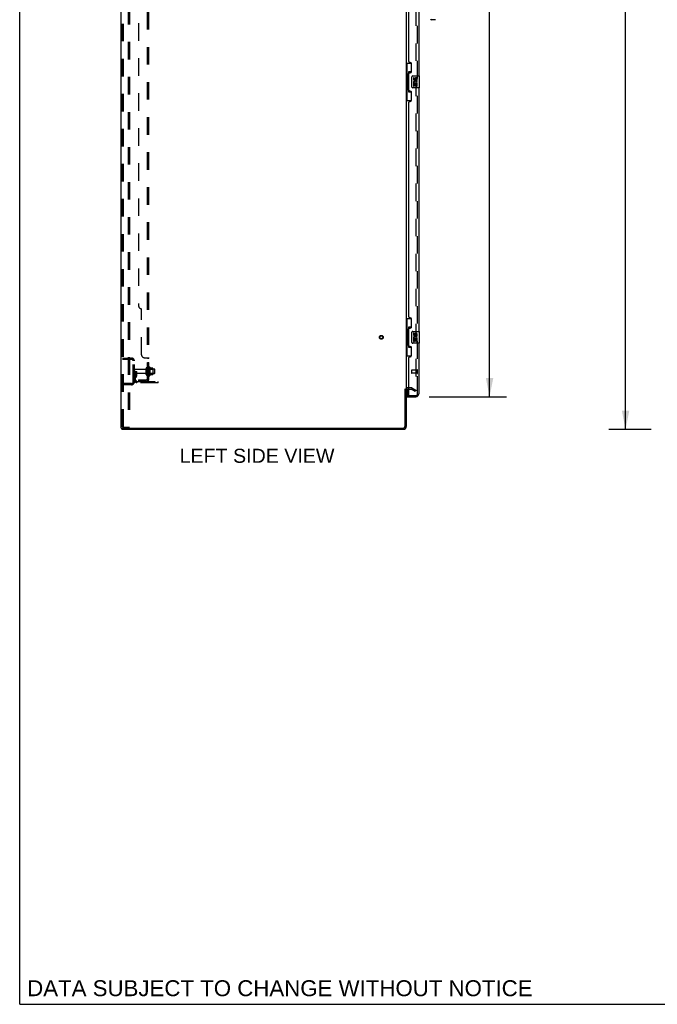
# Model space of a CAD drawing. Header units: inches. Extents: x 0 to 268, y 0 to 174.
# Tile 1 of 71: x 0 to 54, y 0 to 83. Entities that reach past the tile are written whole.
import ezdxf

# ---------------------------------------------------------------- set-up
doc = ezdxf.new("R2010")
doc.units = ezdxf.units.IN
doc.header["$LTSCALE"] = 14.749625
doc.header["$MEASUREMENT"] = 0
doc.linetypes.add('HIDDEN', pattern=[0.2, 0.1, -0.1])
doc.layers.get('0').update_dxf_attribs({"linetype": 'CONTINUOUS'})
for name, color, linetype in [('DEFAULT_2', 8, 'HIDDEN'), ('DIMENSIONS', 7, 'CONTINUOUS'), ('LEFTHAND_DOOR_ASSEMBLY', 7, 'CONTINUOUS'), ('RIGHTHAND_DOOR_ASSEMBLY', 7, 'CONTINUOUS'), ('SUBPANEL', 7, 'CONTINUOUS')]:
    doc.layers.add(name, color=color, linetype=linetype)
doc.styles.get("Standard").update_dxf_attribs({"font": 'arial.ttf'})
doc.dimstyles.new('DIMSTYLE_1', dxfattribs={"dimtxt": 1.183125, "dimasz": 1.5775, "dimexe": 0.09, "dimexo": 0.07, "dimgap": 0.0375, "dimtad": 0, "dimtih": 1, "dimtoh": 1, "dimzin": 4, "dimdsep": 46, "dimtxsty": 'Standard', "dimblk": '_FILLED', "dimblk1": '_FILLED', "dimblk2": '_FILLED', "dimcen": 0.09, "dimadec": 3, "dimazin": 1, "dimtfac": 1, "dimtdec": 3, "dimtofl": 0, "dimtmove": 0, "dimatfit": 3, "dimldrblk": '_FILLED', "dimfxl": 0, "dimtolj": 1, "dimtzin": 4, "dimarcsym": 0})

# ---------------------------------------------------------------- blocks, each defined once
blk = doc.blocks.new('_FILLED')
at = {"color": 0, "linetype": 'ByBlock'}
blk.add_solid([(0, 0), (-1, 0.2), (-1, -0.2)], dxfattribs=at)
blk = doc.blocks.new('*D9')
at = {"layer": 'DIMENSIONS', "color": 2, "linetype": 'Continuous'}
for p, q in [((34.472, 125.657), (40.989, 125.657)), ((39.569, 125.657), (39.569, 90.594)), ((39.569, 51.157), (39.569, 86.453)), ((34.472, 51.157), (40.989, 51.157))]:
    blk.add_line(p, q, dxfattribs=at)
at = {"layer": 'DIMENSIONS', "color": 2, "linetype": 'Continuous', "xscale": 1.5775, "yscale": 1.5775, "zscale": 1.5775}
for p, rotation in [((39.569, 125.657), 90), ((39.569, 51.157), 270)]:
    blk.add_blockref('_FILLED', p, dxfattribs=dict(at, rotation=rotation))
at = {"layer": 'DIMENSIONS', "color": 2, "linetype": 'Continuous', "insert": (39.569, 90.003), "char_height": 1.1831, "width": 6.05197, "attachment_point": 2, "line_spacing_factor": 0.9}
blk.add_mtext('74.50\\PDOORS', dxfattribs=at)
blk = doc.blocks.new('*D12')
at = {"layer": 'DIMENSIONS', "color": 2, "linetype": 'Continuous'}
for p, q in [((53.166, 128.407), (49.605, 128.407)), ((51.025, 128.407), (51.025, 89.59)), ((51.025, 48.407), (51.025, 87.224)), ((53.166, 48.407), (49.605, 48.407))]:
    blk.add_line(p, q, dxfattribs=at)
at = {"layer": 'DIMENSIONS', "color": 2, "linetype": 'Continuous', "xscale": 1.5775, "yscale": 1.5775, "zscale": 1.5775}
for p, rotation in [((51.025, 128.407), 90), ((51.025, 48.407), 270)]:
    blk.add_blockref('_FILLED', p, dxfattribs=dict(at, rotation=rotation))
at = {"layer": 'DIMENSIONS', "color": 2, "linetype": 'Continuous', "insert": (51.025, 88.999), "char_height": 1.1831, "width": 4.13434, "attachment_point": 2, "line_spacing_factor": 0.9}
blk.add_mtext('80.00', dxfattribs=at)

msp = doc.modelspace()

# ---------------------------------------------------------------- linework, layer by layer
at = {"color": 7, "linetype": 'Continuous'}
for p, q in [((0, 0), (0, 173.525)), ((32.452, 51.803), (32.556, 51.803)), ((8.608, 48.511), (8.608, 48.407)), ((8.613, 48.511), (8.646, 48.511)), ((0, 0), (268.175, 0))]:
    msp.add_line(p, q, dxfattribs=at)
at = {"color": 3, "linetype": 'Continuous'}
for p, q in [((8.556, 48.511), (8.556, 128.303)), ((32.556, 124.959), (32.556, 51.855)), ((32.452, 48.654), (32.452, 51.814)), ((32.556, 51.803), (32.556, 48.654)), ((32.76, 51.803), (32.699, 51.803)), ((8.556, 48.511), (8.613, 48.511)), ((32.31, 48.407), (8.608, 48.407)), ((8.646, 48.511), (32.31, 48.511))]:
    msp.add_line(p, q, dxfattribs=at)
for centre, radius, start, end in [((32.699, 51.661), 0.142, 90, 180), ((32.31, 48.654), 0.246, 270, 360), ((32.31, 48.654), 0.142, 270, 360)]:
    msp.add_arc(centre, radius, start, end, dxfattribs=at)
at = {"layer": 'DEFAULT_2', "color": 8, "linetype": 'HIDDEN'}
for p, q in [((8.66, 48.625), (8.66, 128.19)), ((8.734, 48.625), (8.734, 128.19)), ((9.132, 128.22), (9.132, 48.595)), ((9.236, 128.22), (9.236, 48.595)), ((33.369, 125.142), (33.369, 51.673)), ((8.66, 54.407), (9.414, 54.407)), ((8.66, 54.303), (9.414, 54.303)), ((9.333, 54.407), (9.333, 54.303)), ((9.556, 52.404), (9.556, 54.161)), ((9.66, 52.404), (9.66, 54.161)), ((9.764, 53.282), (9.66, 53.282)), ((10.588, 53.447), (9.69, 53.447)), ((10.588, 53.117), (9.69, 53.117)), ((9.75, 52.942), (9.75, 53.282)), ((9.75, 53.107), (9.854, 53.107)), ((9.764, 53.282), (9.854, 53.282)), ((9.764, 52.581), (9.764, 53.282)), ((9.854, 52.942), (9.854, 53.282)), ((10.65, 53.025), (10.65, 53.54)), ((10.76, 53.025), (10.76, 53.54)), ((11.355, 53.47), (10.76, 53.47)), ((11.355, 53.095), (10.76, 53.095)), ((10.885, 53.616), (10.885, 52.948)), ((10.905, 53.466), (10.885, 53.486)), ((10.905, 53.099), (10.885, 53.079)), ((10.905, 53.466), (11.201, 53.466)), ((10.905, 53.466), (10.905, 53.099)), ((10.905, 53.099), (11.201, 53.099)), ((10.955, 53.638), (10.955, 52.926)), ((11.211, 53.56), (10.983, 53.56)), ((11.201, 53.466), (11.221, 53.486)), ((11.201, 53.466), (11.201, 53.099)), ((11.201, 53.099), (11.221, 53.079)), ((11.221, 53.538), (11.221, 53.027)), ((11.385, 53.125), (11.385, 53.44)), ((9.414, 52.261), (8.66, 52.261)), ((9.333, 52.261), (9.333, 52.157)), ((9.748, 52.936), (9.699, 52.868)), ((9.833, 52.875), (9.784, 52.807)), ((9.907, 52.438), (11.66, 52.438)), ((11.66, 52.334), (9.907, 52.334)), ((11.211, 53.005), (10.983, 53.005)), ((11.157, 52.334), (11.157, 52.438)), ((11.413, 52.334), (11.413, 52.438)), ((11.66, 52.334), (11.66, 52.438)), ((9.414, 52.157), (8.66, 52.157)), ((32.961, 51.907), (32.699, 51.907)), ((32.76, 51.803), (32.961, 51.803)), ((33.317, 51.603), (32.977, 51.799)), ((33.029, 51.889), (33.369, 51.693)), ((33.369, 51.693), (33.317, 51.603)), ((33.344, 51.655), (33.346, 51.654)), ((8.755, 48.595), (8.681, 48.595)), ((8.755, 48.595), (9.236, 48.595))]:
    msp.add_line(p, q, dxfattribs=at)
for points in [[(33.351, 51.653), (33.351, 51.653), (33.349, 51.653), (33.347, 51.653), (33.346, 51.654)], [(33.369, 51.673), (33.369, 51.67), (33.368, 51.668), (33.368, 51.666), (33.367, 51.664), (33.366, 51.662), (33.365, 51.66), (33.364, 51.658), (33.362, 51.657), (33.361, 51.656), (33.359, 51.655), (33.357, 51.654), (33.355, 51.653), (33.353, 51.653), (33.351, 51.653)], [(8.66, 48.625), (8.661, 48.617), (8.663, 48.61), (8.667, 48.603), (8.671, 48.599), (8.676, 48.596), (8.681, 48.595)], [(8.734, 48.625), (8.735, 48.617), (8.737, 48.61), (8.74, 48.603), (8.744, 48.599), (8.749, 48.596), (8.755, 48.595)]]:
    msp.add_lwpolyline(points, dxfattribs=at)
for radius in [0.164, 0.124]:
    msp.add_circle((30.452, 56.157), radius, dxfattribs=at)
for centre, radius, start, end in [((9.414, 54.161), 0.246, 0, 90), ((9.414, 54.161), 0.142, 0, 90), ((9.69, 53.417), 0.03, 90, 180), ((9.69, 53.147), 0.03, 180, 270), ((10.588, 53.51), 0.0625, 270, 360), ((10.588, 53.055), 0.0625, 0, 90), ((10.705, 53.54), 0.055, 360, 180), ((10.924, 53.616), 0.0384, 34.44966, 180), ((10.355, 53.282), 0.698, 23.96793, 30.66313), ((11.002, 53.57), 0.01, 203.96793, 270), ((11.211, 53.55), 0.01, 5.19383, 90), ((11.08, 53.538), 0.141, 0, 5.20805), ((11.355, 53.44), 0.03, 359.99999, 90), ((11.355, 53.125), 0.03, 270, 0.00001), ((9.414, 52.404), 0.246, 270, 360), ((9.414, 52.404), 0.142, 270, 360), ((9.868, 52.746), 0.208, 144.24611, 180), ((9.907, 52.581), 0.246, 180, 270), ((9.74, 52.942), 0.01, 324.24611, 360), ((9.868, 52.746), 0.104, 144.24611, 180), ((9.907, 52.581), 0.142, 180, 270), ((9.74, 52.942), 0.114, 324.24611, 360), ((10.705, 53.025), 0.055, 180, 0), ((10.924, 52.948), 0.0384, 180, 325.55034), ((10.355, 53.282), 0.698, 329.33687, 336.03207), ((11.002, 52.995), 0.01, 90, 156.03207), ((11.211, 53.015), 0.01, 270, 354.80617), ((11.08, 53.027), 0.141, 354.79195, 360), ((32.699, 51.661), 0.246, 90, 180), ((32.961, 51.77), 0.137, 60, 90), ((32.961, 51.77), 0.033, 60, 90)]:
    msp.add_arc(centre, radius, start, end, dxfattribs=at)
at = {"layer": 'LEFTHAND_DOOR_ASSEMBLY', "color": 8, "linetype": 'HIDDEN'}
for p, q in [((33.51, 51.404), (33.51, 125.411)), ((33.01, 53.375), (33.01, 53.147)), ((33.467, 53.385), (33.02, 53.385)), ((33.467, 53.137), (33.02, 53.137)), ((33.467, 53.403), (33.467, 53.119)), ((32.78, 51.261), (33.368, 51.261))]:
    msp.add_line(p, q, dxfattribs=at)
at = {"layer": 'LEFTHAND_DOOR_ASSEMBLY', "color": 3, "linetype": 'Continuous'}
for p, q in [((33.614, 98.657), (33.614, 78.157)), ((32.76, 79.365), (32.76, 97.45)), ((32.88, 79.305), (32.82, 79.305)), ((33.01, 78.555), (33.01, 79.175)), ((32.76, 76.95), (32.76, 78.365)), ((32.82, 78.425), (32.88, 78.425)), ((33.614, 77.157), (33.614, 56.657)), ((32.88, 76.89), (32.82, 76.89)), ((33.01, 76.14), (33.01, 76.76)), ((32.76, 57.865), (32.76, 75.95)), ((32.82, 76.01), (32.88, 76.01)), ((32.88, 57.805), (32.82, 57.805)), ((33.01, 57.055), (33.01, 57.675)), ((32.76, 55.45), (32.76, 56.865)), ((32.82, 56.925), (32.88, 56.925)), ((33.614, 55.657), (33.614, 51.404)), ((32.88, 55.39), (32.82, 55.39)), ((33.01, 54.64), (33.01, 55.26)), ((32.76, 51.281), (32.76, 54.45)), ((32.82, 54.51), (32.88, 54.51)), ((32.635, 51.157), (33.368, 51.157))]:
    msp.add_line(p, q, dxfattribs=at)
at = {"layer": 'LEFTHAND_DOOR_ASSEMBLY', "color": 7, "linetype": 'Continuous'}
for p, q in [((34.96, 82.895), (34.677, 82.895)), ((32.556, 79.232), (32.997, 79.232)), ((32.595, 79.232), (32.595, 78.207)), ((32.96, 79.232), (32.96, 78.452)), ((32.574, 78.207), (32.696, 78.207)), ((32.574, 78.207), (32.574, 77.107)), ((32.696, 78.237), (32.696, 78.258)), ((32.696, 77.107), (32.696, 78.207)), ((32.96, 78.497), (32.733, 78.497)), ((32.733, 78.497), (32.733, 76.817)), ((33.019, 77.257), (33.019, 78.057)), ((33.119, 78.157), (33.659, 78.157)), ((33.22, 78.003), (33.157, 78.003)), ((33.157, 78.003), (33.157, 77.867)), ((33.22, 77.867), (33.22, 78.003)), ((33.285, 77.929), (33.285, 77.86)), ((33.674, 77.172), (33.674, 78.142)), ((32.574, 77.107), (32.696, 77.107)), ((32.595, 77.107), (32.595, 76.082)), ((33.659, 77.157), (33.119, 77.157)), ((33.175, 77.542), (33.157, 77.542)), ((33.157, 77.542), (33.157, 77.311)), ((33.157, 77.311), (33.22, 77.311)), ((33.21, 77.542), (33.237, 77.561)), ((33.21, 77.542), (33.471, 77.542)), ((33.22, 77.479), (33.285, 77.479)), ((33.22, 77.311), (33.22, 77.479)), ((33.285, 77.479), (33.285, 77.343)), ((33.285, 77.343), (33.346, 77.343)), ((33.346, 77.867), (33.346, 77.909)), ((33.346, 77.479), (33.408, 77.479)), ((33.346, 77.343), (33.346, 77.479)), ((33.401, 77.578), (33.458, 77.553)), ((33.408, 77.909), (33.408, 77.772)), ((33.408, 77.772), (33.471, 77.772)), ((33.408, 77.479), (33.408, 77.311)), ((33.408, 77.311), (33.471, 77.311)), ((33.471, 77.772), (33.471, 77.909)), ((33.471, 77.311), (33.471, 77.542)), ((32.696, 77.056), (32.696, 77.077)), ((32.733, 76.817), (32.96, 76.817)), ((32.96, 76.862), (32.96, 76.082)), ((32.556, 76.082), (32.997, 76.082)), ((32.556, 57.732), (32.997, 57.732)), ((32.595, 57.732), (32.595, 56.707)), ((32.96, 57.732), (32.96, 56.952)), ((32.574, 56.707), (32.696, 56.707)), ((32.574, 56.707), (32.574, 55.607)), ((32.696, 56.737), (32.696, 56.758)), ((32.696, 55.607), (32.696, 56.707)), ((32.96, 56.997), (32.733, 56.997)), ((32.733, 56.997), (32.733, 55.317)), ((33.019, 55.757), (33.019, 56.557)), ((33.119, 56.657), (33.659, 56.657)), ((33.22, 56.503), (33.157, 56.503)), ((33.157, 56.503), (33.157, 56.367)), ((33.22, 56.367), (33.22, 56.503)), ((33.285, 56.429), (33.285, 56.36)), ((33.346, 56.367), (33.346, 56.409)), ((33.408, 56.409), (33.408, 56.272)), ((33.471, 56.272), (33.471, 56.409)), ((33.674, 55.672), (33.674, 56.642)), ((32.574, 55.607), (32.696, 55.607)), ((32.595, 55.607), (32.595, 54.582)), ((32.696, 55.556), (32.696, 55.577)), ((33.659, 55.657), (33.119, 55.657)), ((33.175, 56.042), (33.157, 56.042)), ((33.157, 56.042), (33.157, 55.811)), ((33.157, 55.811), (33.22, 55.811)), ((33.21, 56.042), (33.237, 56.061)), ((33.21, 56.042), (33.471, 56.042)), ((33.22, 55.979), (33.285, 55.979)), ((33.22, 55.811), (33.22, 55.979)), ((33.285, 55.979), (33.285, 55.843)), ((33.285, 55.843), (33.346, 55.843)), ((33.346, 55.979), (33.408, 55.979)), ((33.346, 55.843), (33.346, 55.979)), ((33.401, 56.078), (33.458, 56.053)), ((33.408, 56.272), (33.471, 56.272)), ((33.408, 55.979), (33.408, 55.811)), ((33.408, 55.811), (33.471, 55.811)), ((33.471, 55.811), (33.471, 56.042)), ((32.733, 55.317), (32.96, 55.317)), ((32.96, 55.362), (32.96, 54.582)), ((32.556, 54.582), (32.997, 54.582)), ((32.635, 51.788), (32.635, 51.281)), ((32.635, 51.261), (32.78, 51.261)), ((32.635, 51.261), (32.635, 51.157))]:
    msp.add_line(p, q, dxfattribs=at)
for points in [[(32.733, 78.473), (32.733, 78.47), (32.734, 78.466), (32.735, 78.462), (32.736, 78.458), (32.738, 78.453), (32.74, 78.448), (32.742, 78.443), (32.745, 78.437), (32.749, 78.43), (32.753, 78.423), (32.757, 78.416), (32.762, 78.408), (32.767, 78.4), (32.769, 78.396)], [(33.019, 78.057), (33.02, 78.063), (33.02, 78.07), (33.021, 78.076), (33.022, 78.082), (33.024, 78.088), (33.026, 78.093)], [(33.026, 77.221), (33.024, 77.227), (33.022, 77.233), (33.021, 77.239), (33.02, 77.245), (33.02, 77.251), (33.019, 77.257)], [(32.769, 76.918), (32.767, 76.915), (32.762, 76.906), (32.757, 76.898), (32.753, 76.891), (32.749, 76.884), (32.745, 76.878), (32.742, 76.872), (32.74, 76.866), (32.738, 76.861), (32.736, 76.856), (32.735, 76.852), (32.734, 76.848), (32.733, 76.844), (32.733, 76.841)], [(32.733, 56.973), (32.733, 56.97), (32.734, 56.966), (32.735, 56.962), (32.736, 56.958), (32.738, 56.953), (32.74, 56.948), (32.742, 56.943), (32.745, 56.937), (32.749, 56.93), (32.753, 56.923), (32.757, 56.916), (32.762, 56.908), (32.767, 56.9), (32.769, 56.896)], [(33.019, 56.557), (33.02, 56.563), (33.02, 56.57), (33.021, 56.576), (33.022, 56.582), (33.024, 56.588), (33.026, 56.593)], [(33.026, 55.721), (33.024, 55.727), (33.022, 55.733), (33.021, 55.739), (33.02, 55.745), (33.02, 55.751), (33.019, 55.757)], [(32.769, 55.418), (32.767, 55.415), (32.762, 55.406), (32.757, 55.398), (32.753, 55.391), (32.749, 55.384), (32.745, 55.378), (32.742, 55.372), (32.74, 55.366), (32.738, 55.361), (32.736, 55.356), (32.735, 55.352), (32.734, 55.348), (32.733, 55.344), (32.733, 55.341)]]:
    msp.add_lwpolyline(points, dxfattribs=at)
for centre, radius, start, end in [((34.677, 82.974), 0.0787, 180, 270), ((34.96, 82.974), 0.0787, 270, 315), ((33.119, 78.057), 0.1, 90, 158.79459), ((33.377, 77.909), 0.0943, 68.69989, 167.43379), ((33.377, 77.909), 0.0314, 0, 180.04847), ((33.377, 77.909), 0.0943, 0, 68.67039), ((33.659, 78.142), 0.015, 0, 90), ((33.119, 77.257), 0.1, 201.20502, 270), ((33.251, 77.867), 0.0943, 180, 360), ((33.311, 77.615), 0.154, 161.41988, 206.19629), ((33.314, 77.615), 0.157, 336.59665, 161.87913), ((33.314, 77.615), 0.157, 205.73705, 207.8532), ((33.251, 77.867), 0.0314, 180, 261.22946), ((33.314, 77.615), 0.0943, 336.59665, 215.11217), ((33.251, 77.872), 0.0362, 263.42855, 341.76278), ((33.659, 77.172), 0.015, 270, 360), ((33.119, 56.557), 0.1, 90, 158.79459), ((33.377, 56.409), 0.0943, 68.69989, 167.43379), ((33.377, 56.409), 0.0314, 0, 180.04847), ((33.377, 56.409), 0.0943, 0, 68.67039), ((33.659, 56.642), 0.015, 0, 90), ((33.119, 55.757), 0.1, 201.20502, 270), ((33.251, 56.367), 0.0943, 180, 360), ((33.311, 56.115), 0.154, 161.41988, 206.19629), ((33.314, 56.115), 0.157, 336.59665, 161.87913), ((33.314, 56.115), 0.157, 205.73705, 207.8532), ((33.251, 56.367), 0.0314, 180, 261.22946), ((33.314, 56.115), 0.0943, 336.59665, 215.11217), ((33.251, 56.372), 0.0362, 263.42855, 341.76278), ((33.659, 55.672), 0.015, 270, 360), ((32.655, 51.281), 0.02, 180, 270), ((33.45, 51.547), 0.26, 267.41339, 270)]:
    msp.add_arc(centre, radius, start, end, dxfattribs=at)
at = {"layer": 'LEFTHAND_DOOR_ASSEMBLY', "color": 3, "linetype": 'Continuous'}
for centre, radius, start, end in [((32.82, 79.365), 0.06, 180, 270), ((32.88, 79.175), 0.13, 0, 90), ((32.82, 78.365), 0.06, 90, 180), ((32.88, 78.555), 0.13, 270, 360), ((32.82, 76.95), 0.06, 180, 270), ((32.88, 76.76), 0.13, 0, 90), ((32.82, 75.95), 0.06, 90, 180), ((32.88, 76.14), 0.13, 270, 360), ((32.82, 57.865), 0.06, 180, 270), ((32.88, 57.675), 0.13, 0, 90), ((32.82, 56.865), 0.06, 90, 180), ((32.88, 57.055), 0.13, 270, 360), ((32.82, 55.45), 0.06, 180, 270), ((32.88, 55.26), 0.13, 0, 90), ((32.82, 54.45), 0.06, 90, 180), ((32.88, 54.64), 0.13, 270, 360), ((33.368, 51.404), 0.246, 270, 360), ((32.78, 51.281), 0.02, 180, 270)]:
    msp.add_arc(centre, radius, start, end, dxfattribs=at)
at = {"layer": 'LEFTHAND_DOOR_ASSEMBLY', "color": 8, "linetype": 'HIDDEN'}
for centre, radius, start, end in [((33.02, 53.375), 0.01, 90, 180), ((33.02, 53.147), 0.01, 180, 270), ((33.489, 53.403), 0.0215, 0, 180), ((33.489, 53.119), 0.0215, 180, 360), ((33.368, 51.404), 0.142, 270, 360)]:
    msp.add_arc(centre, radius, start, end, dxfattribs=at)
at = {"layer": 'LEFTHAND_DOOR_ASSEMBLY', "color": 7, "linetype": 'Continuous'}
for centre, start_param, end_param in [((32.8, 78.248), 0.699287, 1.51401), ((32.8, 78.248), -4.655602, -3.84088), ((32.8, 77.067), 0.699287, 1.51401), ((32.8, 77.067), -4.655602, -3.84088), ((32.8, 56.748), 0.699287, 1.51401), ((32.8, 56.748), -4.655602, -3.84088), ((32.8, 55.567), 0.699287, 1.51401), ((32.8, 55.567), -4.655602, -3.84088)]:
    msp.add_ellipse(centre, major_axis=(0, 0.18), ratio=0.579493, start_param=start_param, end_param=end_param, dxfattribs=at)
at = {"layer": 'RIGHTHAND_DOOR_ASSEMBLY', "color": 8, "linetype": 'HIDDEN'}
for p, q in [((33.51, 51.404), (33.51, 125.411)), ((32.78, 51.261), (33.368, 51.261))]:
    msp.add_line(p, q, dxfattribs=at)
at = {"layer": 'RIGHTHAND_DOOR_ASSEMBLY', "color": 7, "linetype": 'Continuous'}
msp.add_arc((34.677, 82.974), 0.0787, 192.35361, 270, dxfattribs=at)
at = {"layer": 'RIGHTHAND_DOOR_ASSEMBLY', "color": 8, "linetype": 'HIDDEN'}
msp.add_arc((33.368, 51.404), 0.142, 270, 360, dxfattribs=at)
at = {"layer": 'SUBPANEL', "color": 8, "linetype": 'HIDDEN'}
for p, q in [((10.76, 52.563), (10.76, 124.251)), ((10.885, 52.563), (10.885, 124.251)), ((10.01, 118.001), (10.01, 58.813)), ((10.26, 54.688), (10.26, 58.563)), ((10.51, 54.438), (10.831, 54.438)), ((10.74, 54.423), (10.742, 54.421)), ((10.754, 54.413), (10.756, 54.411)), ((10.758, 54.409), (10.759, 54.408)), ((10.76, 54.403), (10.885, 54.403)), ((10.76, 54.041), (10.885, 54.041)), ((10.834, 54.437), (10.836, 54.435)), ((10.876, 54.416), (10.879, 54.414)), ((10.76, 53.76), (10.885, 53.76)), ((10.76, 53.532), (10.885, 53.532)), ((10.01, 52.563), (10.648, 52.563)), ((10.01, 52.563), (10.01, 52.438)), ((10.648, 52.438), (10.01, 52.438)), ((10.26, 52.563), (10.26, 52.438)), ((10.831, 52.525), (10.735, 52.604)), ((10.76, 53.032), (10.885, 53.032)), ((10.76, 52.584), (10.76, 52.583)), ((10.76, 52.563), (10.885, 52.563))]:
    msp.add_line(p, q, dxfattribs=at)
for points in [[(10.735, 54.438), (10.734, 54.436), (10.734, 54.435), (10.734, 54.433), (10.735, 54.431), (10.735, 54.429), (10.736, 54.428), (10.737, 54.426), (10.739, 54.424), (10.74, 54.423), (10.742, 54.421), (10.744, 54.42), (10.746, 54.419), (10.75, 54.416)], [(10.735, 54.438), (10.734, 54.436), (10.734, 54.435), (10.734, 54.433), (10.735, 54.431), (10.735, 54.429)], [(10.736, 54.428), (10.737, 54.426), (10.739, 54.424)], [(10.75, 54.416), (10.752, 54.414), (10.754, 54.413), (10.756, 54.411), (10.758, 54.409), (10.759, 54.408), (10.76, 54.406), (10.76, 54.405), (10.76, 54.403)], [(10.76, 54.406), (10.76, 54.405), (10.76, 54.403)], [(10.831, 54.438), (10.834, 54.437), (10.836, 54.435), (10.839, 54.433), (10.843, 54.431), (10.847, 54.43), (10.851, 54.428), (10.859, 54.425)], [(10.859, 54.425), (10.862, 54.423), (10.866, 54.421)], [(10.866, 54.421), (10.869, 54.42), (10.873, 54.418), (10.876, 54.416), (10.879, 54.414), (10.881, 54.412), (10.883, 54.41), (10.884, 54.408), (10.885, 54.406), (10.885, 54.405), (10.885, 54.403)], [(10.884, 54.408), (10.885, 54.406), (10.885, 54.405), (10.885, 54.403)], [(10.735, 52.604), (10.734, 52.604), (10.734, 52.603), (10.734, 52.602), (10.735, 52.601), (10.735, 52.599), (10.736, 52.598), (10.737, 52.596), (10.739, 52.595), (10.74, 52.593), (10.742, 52.591), (10.746, 52.587)], [(10.746, 52.587), (10.748, 52.585), (10.75, 52.582), (10.752, 52.58), (10.754, 52.577), (10.756, 52.575), (10.758, 52.572), (10.759, 52.57), (10.76, 52.567), (10.76, 52.565), (10.76, 52.563)], [(10.82, 52.563), (10.82, 52.563), (10.82, 52.563), (10.82, 52.563), (10.819, 52.563), (10.819, 52.563), (10.819, 52.563), (10.818, 52.564), (10.817, 52.564), (10.817, 52.564), (10.816, 52.564), (10.815, 52.564), (10.815, 52.564), (10.814, 52.564), (10.813, 52.564), (10.812, 52.565), (10.812, 52.565), (10.811, 52.565), (10.81, 52.565), (10.809, 52.565), (10.808, 52.565), (10.807, 52.566), (10.806, 52.566), (10.806, 52.566), (10.805, 52.566), (10.804, 52.567), (10.803, 52.567), (10.802, 52.567), (10.801, 52.567), (10.8, 52.568), (10.799, 52.568), (10.798, 52.568), (10.797, 52.569), (10.796, 52.569), (10.795, 52.569), (10.794, 52.569), (10.793, 52.57), (10.792, 52.57), (10.791, 52.571), (10.79, 52.571), (10.789, 52.571), (10.788, 52.572), (10.787, 52.572), (10.786, 52.572), (10.784, 52.573), (10.783, 52.573), (10.782, 52.574), (10.781, 52.574), (10.78, 52.575), (10.779, 52.575), (10.778, 52.575), (10.777, 52.576), (10.776, 52.576), (10.775, 52.577), (10.774, 52.577), (10.773, 52.578), (10.772, 52.578), (10.771, 52.578), (10.77, 52.579), (10.77, 52.579), (10.769, 52.58), (10.768, 52.58), (10.767, 52.58), (10.766, 52.581), (10.765, 52.581), (10.765, 52.582), (10.764, 52.582), (10.763, 52.582), (10.762, 52.583), (10.762, 52.583), (10.761, 52.584), (10.76, 52.584), (10.76, 52.584), (10.759, 52.585), (10.758, 52.585), (10.758, 52.585), (10.757, 52.586), (10.757, 52.586), (10.756, 52.586), (10.756, 52.586), (10.756, 52.586)], [(10.756, 52.586), (10.756, 52.586), (10.756, 52.586), (10.757, 52.586), (10.757, 52.586), (10.757, 52.586), (10.758, 52.585), (10.758, 52.585), (10.759, 52.585), (10.759, 52.584), (10.76, 52.584)], [(10.817, 52.563), (10.817, 52.563), (10.818, 52.563), (10.818, 52.563), (10.819, 52.563), (10.819, 52.563), (10.82, 52.563), (10.82, 52.563), (10.82, 52.563)], [(10.831, 52.525), (10.834, 52.527), (10.836, 52.53), (10.839, 52.532), (10.843, 52.534), (10.847, 52.536), (10.851, 52.538), (10.855, 52.54)], [(10.855, 52.54), (10.862, 52.543), (10.866, 52.545), (10.869, 52.546), (10.873, 52.548), (10.876, 52.55), (10.879, 52.552), (10.881, 52.554), (10.883, 52.556), (10.884, 52.558), (10.885, 52.56), (10.885, 52.562), (10.885, 52.563)]]:
    msp.add_lwpolyline(points, dxfattribs=at)
for centre, radius, start, end in [((10.26, 58.813), 0.25, 180, 270), ((10.51, 54.688), 0.25, 180, 270), ((10.648, 52.675), 0.237, 270, 360), ((10.648, 52.675), 0.112, 270, 360)]:
    msp.add_arc(centre, radius, start, end, dxfattribs=at)

# ---------------------------------------------------------------- texts
at = {"layer": 'DIMENSIONS', "color": 2, "linetype": 'Continuous', "attachment_point": 2, "line_spacing_factor": 0.9}
for s, insert, char_height, width in [('LEFT SIDE VIEW', (19.987, 46.771), 1.18312, 13.00998), ('DATA SUBJECT TO CHANGE WITHOUT NOTICE', (21.911, 2.026), 1.34088, 42.47932)]:
    msp.add_mtext(s, dxfattribs=dict(at, insert=insert, char_height=char_height, width=width))

# ---------------------------------------------------------------- dimensions: what is measured, and where the dimension line sits
at = {"layer": 'DIMENSIONS', "color": 2, "linetype": 'Continuous'}
dim = msp.add_linear_dim(base=(51.025, 48.407), p1=(53.236, 128.407), p2=(53.236, 48.407), angle=270, dimstyle='DIMSTYLE_1', dxfattribs=at)
dim.commit()
dim.dimension.update_dxf_attribs({"geometry": '*D12', "text_midpoint": (51.018, 88.401), "dimtype": 160})
dim = msp.add_linear_dim(base=(39.569, 51.157), p1=(34.402, 125.657), p2=(34.402, 51.157), angle=270, text='<>\\PDOORS', dimstyle='DIMSTYLE_1', dxfattribs=at)
dim.commit()
dim.dimension.update_dxf_attribs({"geometry": '*D9', "text_midpoint": (39.569, 88.524), "dimtype": 160})

doc.saveas('drawing.dxf')
